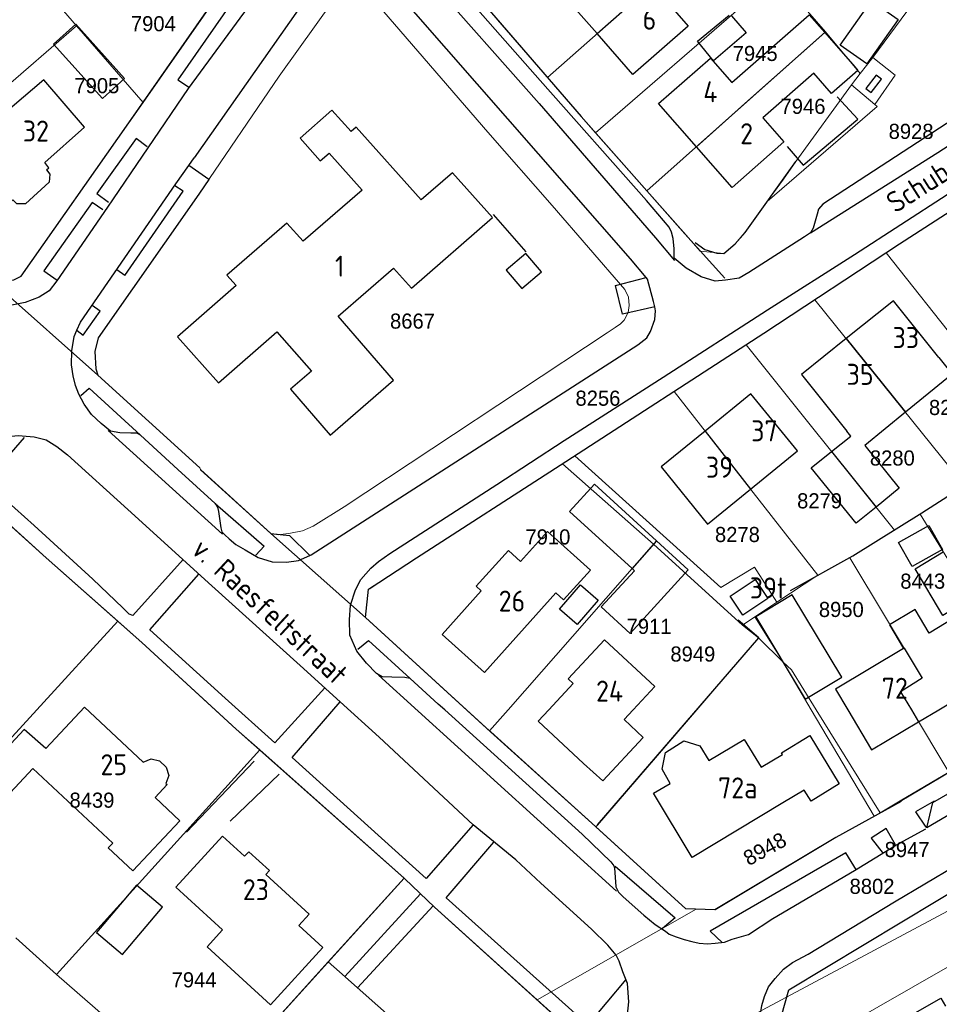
# Model space of a CAD drawing. Header units: metres. Extents: x 233874 to 239264, y 443832 to 448222.
# Tile 43 of 198: x 235188 to 235297, y 444965 to 445082. Entities that reach past the tile are written whole.
import ezdxf
from ezdxf.enums import TextEntityAlignment as Align

# ---------------------------------------------------------------- set-up
doc = ezdxf.new("R2010")
doc.units = ezdxf.units.M
doc.header["$MEASUREMENT"] = 0
doc.linetypes.add('LIJN1-1', pattern=[2, 1, -1])
for name, color, linetype in [('BIJGEBOUW', 4, 'Continuous'), ('DAKRAND', 4, 'Continuous'), ('DAKRAND-BYG', 4, 'Continuous'), ('Goud-kadastrale grenzen', 13, 'Continuous'), ('Goud-markering', 7, 'Continuous'), ('Goud-ontwerp', 2, 'Continuous'), ('HEG', 253, 'Continuous'), ('HOOFDGEBOUW', 4, 'Continuous'), ('HUISNUMMER', 253, 'Continuous'), ('KANTVERH', 253, 'Continuous'), ('MUUR', 253, 'Continuous'), ('RASTER', 253, 'Continuous'), ('STRAATNAAM', 253, 'Continuous'), ('TUSSENMUUR', 253, 'Continuous')]:
    doc.layers.add(name, color=color, linetype=linetype)
doc.layers.add('G01 kadestrale perceelsgrens', color=73, linetype='Continuous', lineweight=0)
doc.layers.add('Z01 perceelnummer', color=73, linetype='Continuous', lineweight=13)
doc.styles.get("Standard").update_dxf_attribs({"font": 'iso.shx'})
doc.styles.add('Styledgn001', font='dgn001.shx')

# ---------------------------------------------------------------- blocks, each defined once
blk = doc.blocks.new('A$C1532452F')
at = {"layer": 'G01 kadestrale perceelsgrens'}
for p, q in [((235250.582, 445075.365), (235271.873, 445094.191)), ((235189.638, 445087.086), (235194.418, 445081.534)), ((235256.31, 445068.765), (235277.767, 445087.378)), ((235279.046, 445086.199), (235283.732, 445080.829)), ((235289.359, 445077.743), (235293.425, 445083.259)), ((235244.635, 445082.266), (235250.582, 445075.365)), ((235173.217, 445063.177), (235194.418, 445081.534)), ((235194.418, 445081.534), (235202.36, 445072.406)), ((235262.411, 445061.854), (235283.732, 445080.829)), ((235283.732, 445080.829), (235287.879, 445075.846)), ((235287.879, 445075.846), (235289.359, 445077.743)), ((235286.833, 445074.493), (235287.879, 445075.846)), ((235280.206, 445065.341), (235286.833, 445074.493)), ((235286.833, 445074.493), (235289.615, 445072.173)), ((235256.31, 445068.765), (235262.411, 445061.854)), ((235268.796, 445054.685), (235271.621, 445054.401)), ((235282.475, 445048.884), (235290.957, 445054.468)), ((235290.957, 445054.468), (235308.684, 445032.039)), ((235183.992, 445051.404), (235196.964, 445039.878)), ((235282.475, 445048.884), (235300.282, 445026.714)), ((235265.69, 445037.952), (235274.248, 445043.491)), ((235274.248, 445043.491), (235291.952, 445021.421)), ((235253.826, 445030.272), (235265.69, 445037.952)), ((235265.69, 445037.952), (235282.829, 445016.037)), ((235252.356, 445029.321), (235253.826, 445030.272)), ((235252.356, 445029.321), (235263.234, 445019.731)), ((235291.952, 445021.421), (235295.016, 445023.324)), ((235295.016, 445023.324), (235309.264, 445000)), ((235217.585, 445021.015), (235228.866, 445010.984)), ((235245.887, 445000), (235263.234, 445019.731)), ((235263.234, 445019.731), (235273.831, 445010.081)), ((235282.829, 445016.037), (235286.626, 445018.123)), ((235277.91, 445012.825), (235282.829, 445016.037)), ((235275.315, 445011.079), (235277.91, 445012.825)), ((235189.673, 445000), (235199.329, 445010.554)), ((235228.866, 445010.984), (235240.912, 445000)), ((235273.831, 445010.081), (235275.315, 445011.079)), ((235275.315, 445011.079), (235278.677, 445005.67)), ((235273.831, 445010.081), (235275.757, 445008.557)), ((235268.38, 445000), (235275.757, 445008.557)), ((235275.757, 445008.557), (235278.677, 445005.67)), ((235278.677, 445005.67), (235282.023, 445000)), ((235174.911, 444983.864), (235189.673, 445000)), ((235240.912, 445000), (235243.673, 444997.482)), ((235243.673, 444997.482), (235245.887, 445000)), ((235256.533, 444986.257), (235268.38, 445000)), ((235282.023, 445000), (235289.521, 444987.295)), ((235282.633, 445000), (235290.262, 444987.705)), ((235293.974, 445000), (235298.441, 444992.565)), ((235192.019, 444968.448), (235216.26, 444995.206)), ((235216.26, 444995.206), (235233.482, 444979.915)), ((235256.333, 444986.025), (235256.533, 444986.257)), ((235215.872, 444960.51), (235233.482, 444979.915)), ((235249.352, 444965.404), (235268.288, 444976.237)), ((235187.188, 444972.803), (235192.019, 444968.448)), ((235298.285, 444969.325), (235281.26, 444959.602)), ((235192.019, 444968.448), (235201.643, 444960.117))]:
    blk.add_line(p, q, dxfattribs=at)
at = {"layer": 'G01 kadestrale perceelsgrens', "flags": 128}
for points in [[(235202.36, 445072.406), (235214.433, 445089.707), (235217.553, 445094.219), (235216.049, 445099.923), (235212.318, 445104.208), (235211.175, 445105.575)], [(235229.558, 445085.005), (235228.276, 445085.245), (235225.548, 445085.233), (235225.083, 445084.653), (235218.591, 445075.537), (235209.012, 445061.464), (235197.007, 445044.34)], [(235229.558, 445085.005), (235243.471, 445068.838), (235251.126, 445060.111), (235259.782, 445050.113), (235260.248, 445049.205), (235260.316, 445048.211), (235260.19, 445047.372), (235259.713, 445046.445), (235259.302, 445046.011), (235258.665, 445045.584)], [(235289.615, 445072.173), (235292.05, 445075.656), (235289.359, 445077.743)], [(235250.582, 445075.365), (235254.591, 445070.713), (235256.31, 445068.765)], [(235187.82, 445051.678), (235200.656, 445069.964), (235202.36, 445072.406)], [(235276.787, 445060.591), (235289.906, 445071.93), (235289.615, 445072.173)], [(235276.787, 445060.591), (235278.735, 445063.268), (235280.206, 445065.341)], [(235262.411, 445061.854), (235267.11, 445056.578), (235268.796, 445054.685)], [(235271.621, 445054.401), (235272.945, 445055.548), (235274.128, 445056.9), (235276.787, 445060.591)], [(235290.957, 445054.468), (235292.539, 445055.509), (235299.434, 445059.947)], [(235183.992, 445051.404), (235185.718, 445051.1), (235186.963, 445051.259), (235187.82, 445051.678)], [(235274.248, 445043.491), (235276.376, 445044.869), (235282.475, 445048.884)], [(235217.585, 445021.015), (235218.521, 445020.836), (235219.917, 445021.039), (235221.365, 445021.34), (235222.622, 445021.895), (235226.317, 445024.206), (235257.681, 445044.923), (235258.665, 445045.584)], [(235197.007, 445044.34), (235196.608, 445042.717), (235196.74, 445040.629), (235196.964, 445039.878)], [(235196.964, 445039.878), (235209.107, 445028.826), (235209.2, 445028.624), (235217.585, 445021.015)], [(235228.866, 445010.984), (235229.224, 445014.394), (235252.356, 445029.321)], [(235253.826, 445030.272), (235271.234, 445014.569), (235275.252, 445017.012), (235277.91, 445012.825)], [(235295.016, 445023.324), (235295.226, 445023.46), (235300.282, 445026.714)], [(235183.386, 445024.791), (235190.809, 445018.105), (235199.329, 445010.554)], [(235286.626, 445018.123), (235286.987, 445018.329), (235291.952, 445021.421)], [(235286.626, 445018.123), (235295.239, 445003.777), (235292.681, 445002.152), (235293.974, 445000)], [(235199.329, 445010.554), (235202.19, 445008.019), (235210.941, 445000)], [(235278.677, 445005.67), (235279.685, 445004.752), (235282.633, 445000)], [(235210.941, 445000), (235213.463, 444997.689), (235216.26, 444995.206)], [(235243.673, 444997.482), (235243.804, 444997.362), (235255.853, 444986.461), (235256.333, 444986.025)], [(235290.262, 444987.705), (235292.629, 444989.123), (235298.441, 444992.565)], [(235220.101, 444905.057), (235227.065, 444914.995), (235242.44, 444936.694), (235251.048, 444947.99), (235254.561, 444952.007), (235256.548, 444953.704), (235259.526, 444955.521), (235274.984, 444963.557), (235322.237, 444988.765)], [(235268.288, 444976.237), (235270.553, 444976.157), (235284.969, 444984.776), (235289.521, 444987.295)], [(235289.521, 444987.295), (235289.943, 444987.529), (235290.262, 444987.705)], [(235256.333, 444986.025), (235267.082, 444976.28), (235268.288, 444976.237)], [(235233.482, 444979.915), (235233.571, 444979.835), (235237.093, 444976.468), (235249.352, 444965.404)], [(235229.797, 444934.377), (235230.173, 444934.803), (235246.487, 444952.763), (235252.04, 444958.994), (235251.714, 444963.272), (235249.352, 444965.404)]]:
    blk.add_lwpolyline(points, dxfattribs=at)
at = {"layer": 'G01 kadestrale perceelsgrens', "style": 'Styledgn001'}
blk.add_text('8948', height=1.8, rotation=28.70716, dxfattribs=at).set_placement((235276.489, 444983.413), align=Align.MIDDLE_CENTER)
at = {"layer": 'Z01 perceelnummer', "linetype": 'Continuous', "lineweight": 13, "style": 'Styledgn001'}
for s, p in [('7904', (235203.582, 445081.786)), ('7945', (235275.342, 445078.241)), ('7905', (235196.846, 445074.4)), ('7946', (235281.045, 445071.935)), ('8928', (235293.933, 445068.952)), ('8667', (235234.48, 445046.333)), ('8256', (235256.593, 445037.141)), ('8281', (235298.742, 445036.035)), ('8280', (235291.695, 445030.013)), ('8279', (235283.022, 445024.908)), ('7910', (235250.629, 445020.605)), ('8278', (235273.223, 445020.893)), ('8443', (235295.32, 445015.332)), ('8950', (235285.614, 445011.956)), ('7911', (235262.687, 445009.939)), ('8949', (235267.909, 445006.644)), ('8439', (235196.262, 444989.221)), ('8947', (235293.455, 444983.335)), ('8802', (235289.275, 444978.948)), ('7944', (235208.441, 444967.806))]:
    blk.add_text(s, height=1.8, dxfattribs=at).set_placement(p, align=Align.MIDDLE_CENTER)

msp = doc.modelspace()

# ---------------------------------------------------------------- linework, layer by layer
at = {"layer": 'BIJGEBOUW'}
msp.add_lwpolyline([(235290.4, 445075.16), (235289.77, 445075.65), (235288.55, 445074.07), (235289.16, 445073.6), (235290.4, 445075.16)], dxfattribs=at)
at = {"layer": 'DAKRAND'}
for p, q in [((235283.63, 445080.73), (235287.22, 445076.64)), ((235259.71, 444998.82), (235261.98, 444996.71)), ((235215.87, 444960.51), (235224.42, 444969.93))]:
    msp.add_line(p, q, dxfattribs=at)
for points in [[(235272.55, 445074.78), (235281.76, 445082.86), (235283.63, 445080.73)], [(235287.58, 445076.21), (235284.44, 445073.46), (235282.33, 445075.87), (235276.27, 445070.55)], [(235287.22, 445076.64), (235287.59, 445076.22), (235287.58, 445076.21)], [(235190.85, 445064.38), (235191.24, 445063.85), (235191.15, 445062.89), (235188.33, 445060.3), (235187.3, 445060.32), (235186.84, 445060.78)], [(235297.25, 445042), (235298.85, 445040.01), (235293.26, 445035.46)], [(235293.26, 445035.46), (235288.4, 445031.51), (235292.53, 445026.43), (235289.75, 445024.17)], [(235284.45, 445030.77), (235286.76, 445032.6), (235286.29, 445033.23)], [(235289.75, 445024.17), (235287.39, 445022.25), (235282.02, 445028.85), (235284.45, 445030.77)], [(235251.56, 445013.92), (235252.49, 445013.09), (235255.69, 445016.65), (235250.57, 445021.24), (235247.37, 445017.68)], [(235296.1, 445009.14), (235294.43, 445011.94), (235291.36, 445010.11), (235293.04, 445007.31)], [(235190.76, 444995.36), (235188.16, 444997.66), (235177.16, 444985.86), (235180.04, 444983.17), (235189.2, 444993)], [(235265.21, 444991.22), (235264.24, 444992.92), (235264.65, 444994.92), (235266.85, 444996.31), (235268.73, 444995.69), (235269.82, 444993.94)], [(235198.74, 444984.1), (235198.21, 444983.53), (235201.15, 444980.79), (235206.73, 444986.77), (235203.79, 444989.52)], [(235220.93, 444974.28), (235223.8, 444971.66), (235217.55, 444964.82), (235209.99, 444971.73), (235211.84, 444973.75)], [(235294.8, 444962.74), (235294.23, 444963.73), (235297.49, 444965.62), (235298.04, 444964.66)]]:
    msp.add_lwpolyline(points, dxfattribs=at)
at = {"layer": 'DAKRAND-BYG'}
for p, q in [((235294.42, 445016.81), (235297.77, 445018.81)), ((235260.94, 445016.57), (235260.67, 445016.82))]:
    msp.add_line(p, q, dxfattribs=at)
for points in [[(235285.47, 445079.24), (235289.22, 445084.52), (235292.39, 445082.28), (235288.64, 445076.99), (235285.47, 445079.24)], [(235272.52, 445082.71), (235274.27, 445080.71), (235270.37, 445077.36), (235268.46, 445079.7), (235272.25, 445082.79)], [(235197.51, 445072.88), (235191.68, 445079.36), (235194.32, 445081.73), (235200.15, 445075.25), (235197.51, 445072.88)], [(235247.53, 445050.21), (235249.85, 445052.21), (235247.98, 445054.38), (235245.66, 445052.39), (235247.53, 445050.21)], [(235260.67, 445016.82), (235253.22, 445023.63), (235256.2, 445026.88), (235263.58, 445020.12)], [(235292.45, 445019.95), (235296.04, 445021.98), (235297.67, 445019.1), (235294.08, 445017.07), (235292.45, 445019.95)], [(235263.58, 445020.12), (235267.35, 445016.67), (235260.42, 445009.1), (235256.98, 445012.25), (235260.94, 445016.57)], [(235301.15, 445013.28), (235297.73, 445011.24), (235294.42, 445016.81)], [(235276.85, 445013.28), (235273.86, 445011.28), (235272.36, 445013.53), (235275.36, 445015.53), (235276.85, 445013.28)], [(235252.01, 445012), (235254.53, 445014.9), (235256.64, 445013.06), (235254.12, 445010.17), (235252.01, 445012)], [(235275.41, 445011.08), (235281.3, 445001.26), (235285.66, 445003.87), (235279.77, 445013.69), (235275.41, 445011.08)], [(235199.89, 444970.83), (235204.66, 444976.47), (235201.56, 444979.09), (235196.79, 444973.44), (235199.89, 444970.83)]]:
    msp.add_lwpolyline(points, dxfattribs=at)
at = {"layer": 'Goud-markering', "linetype": 'LIJN1-1', "ltscale": 3}
for centre, radius, start, end in [((235697.385, 444633.86), 853.462, 121.774605, 149.18254), ((235699.984, 444630.603), 850.5, 121.807635, 148.928273)]:
    msp.add_arc(centre, radius, start, end, dxfattribs=at)
at = {"layer": 'Goud-markering', "ltscale": 3}
for radius in [854.6, 853.5]:
    msp.add_arc((235699.984, 444630.603), radius, 121.807635, 148.928273, dxfattribs=at)
at = {"layer": 'Goud-ontwerp', "linetype": 'Continuous'}
for centre, radius, start, end in [((235697.385, 444633.86), 853.962, 121.774624, 149.182442), ((235699.984, 444630.603), 850, 121.807635, 148.928273)]:
    msp.add_arc(centre, radius, start, end, dxfattribs=at)
at = {"layer": 'HEG'}
for points in [[(235268.19, 445055.7), (235269.35, 445054.87), (235270.78, 445054.43), (235271.62, 445054.4), (235272.95, 445055.55), (235274.13, 445056.9), (235280.2, 445065.34)], [(235279.54, 445014.23), (235286.99, 445018.33), (235295.23, 445023.46), (235306.08, 445030.43)], [(235256.53, 444986.26), (235275.76, 445008.56), (235273.31, 445010.69)]]:
    msp.add_lwpolyline(points, dxfattribs=at)
at = {"layer": 'HOOFDGEBOUW'}
for p, q in [((235263.07, 445086.41), (235267.35, 445081.51)), ((235274.8, 445026.3), (235280.39, 445030.85)), ((235260.8, 445000), (235259.71, 444998.82)), ((235294.83, 444998.57), (235297.23, 445000)), ((235257.17, 444991.51), (235261.98, 444996.71)), ((235269.82, 444993.94), (235274.04, 444996.44)), ((235274.04, 444996.44), (235276.05, 444993.14)), ((235198.74, 444984.1), (235189.2, 444993)), ((235257.17, 444991.51), (235254.89, 444993.61)), ((235222.16, 444975.64), (235220.93, 444974.28)), ((235224.42, 444969.93), (235225.77, 444968.75))]:
    msp.add_line(p, q, dxfattribs=at)
for points in [[(235256.5, 445080.6), (235252.1, 445085.64), (235258.71, 445091.41), (235263.07, 445086.41)], [(235267.35, 445081.51), (235260.74, 445075.74), (235256.5, 445080.6)], [(235268.33, 445067.12), (235263.82, 445072.26), (235270.01, 445077.68), (235272.55, 445074.78)], [(235195.37, 445069.47), (235190.51, 445075.11), (235180.5, 445066.61), (235186.32, 445060.31), (235186.84, 445060.78)], [(235244.02, 445058.67), (235239.24, 445064.02), (235235.51, 445060.77), (235227.76, 445069.45), (235227.15, 445068.92), (235224.88, 445071.47), (235221.07, 445068.15), (235223.49, 445065.44), (235224.55, 445066.36), (235228.47, 445061.96), (235221.45, 445055.85), (235219.51, 445058.01), (235212.36, 445051.79), (235213.45, 445050.56), (235206.45, 445044.47), (235211.34, 445038.99), (235218.32, 445045.07)], [(235276.27, 445070.55), (235278.77, 445067.7), (235272.59, 445062.27), (235268.33, 445067.12)], [(235190.85, 445064.38), (235191.12, 445064.61), (235190.63, 445065.25), (235195.37, 445069.47)], [(235225.61, 445046.91), (235232.21, 445052.65), (235234.35, 445050.26), (235244.02, 445058.67)], [(235297.25, 445042), (235291.85, 445048.75), (235286.21, 445044.24)], [(235218.32, 445045.07), (235222.42, 445040.36), (235219.93, 445038.2), (235224.67, 445032.75), (235232.21, 445039.31), (235225.61, 445046.91)], [(235286.21, 445044.24), (235280.88, 445039.98), (235286.29, 445033.23)], [(235280.39, 445030.85), (235274.84, 445037.68), (235269.38, 445033.23)], [(235269.38, 445033.23), (235264.12, 445028.95), (235269.67, 445022.12), (235274.8, 445026.3)], [(235251.56, 445013.92), (235243.07, 445004.45), (235238.01, 445008.99), (235242.67, 445014.18), (235242.08, 445014.72), (235245.91, 445018.99), (235247.37, 445017.68)], [(235297.23, 445000), (235303.36, 445003.66), (235299.04, 445010.9), (235296.1, 445009.14)], [(235250.73, 445000), (235253.63, 445003.14), (235253.05, 445003.67), (235257.36, 445008.34), (235263.37, 445002.78), (235260.8, 445000)], [(235293.04, 445007.31), (235284.92, 445002.46), (235286.39, 445000)], [(235190.76, 444995.36), (235195.36, 445000.29), (235202.37, 444993.75), (235203.31, 444994.13), (235204.31, 444993.89), (235205.1, 444993.15), (235205.41, 444992.18), (235205.09, 444991.21), (235205.24, 444991.08), (235203.79, 444989.52)], [(235254.89, 444993.61), (235249.46, 444998.63), (235250.73, 445000)], [(235286.39, 445000), (235289.23, 444995.23), (235294.83, 444998.57)], [(235276.05, 444993.14), (235278.59, 444994.68), (235278.47, 444994.87), (235281.85, 444996.92), (235285.37, 444991.15), (235282, 444989.09), (235281.18, 444990.43), (235278.65, 444988.89)], [(235278.65, 444988.89), (235267.82, 444982.39), (235263.21, 444990.04), (235265.21, 444991.22)], [(235211.84, 444973.75), (235206.25, 444978.85), (235211.81, 444984.93), (235214.45, 444982.53), (235214.96, 444983.08), (235217.43, 444980.83), (235217, 444980.36), (235222.16, 444975.64)], [(235238.89, 444955.05), (235231.41, 444961.63), (235232.47, 444962.85), (235225.77, 444968.75)]]:
    msp.add_lwpolyline(points, dxfattribs=at)
at = {"layer": 'KANTVERH'}
for p, q in [((235224.04, 445087.97), (235208.44, 445065.79)), ((235207.81, 445064.89), (235208.44, 445065.79)), ((235210.2, 445063.22), (235207.81, 445064.89)), ((235200.18, 445051.78), (235199.21, 445052.45)), ((235197.23, 445047.53), (235196.27, 445048.2)), ((235198.19, 445033.29), (235211.83, 445020.95)), ((235209.2, 445028.62), (235217.58, 445021.02)), ((235230.43, 445004.14), (235258.82, 444978.38)), ((235207.54, 444985.42), (235215.61, 444993.86)), ((235212.76, 444986.7), (235218.59, 444992.33)), ((235226.4, 444968.2), (235235.42, 444978.07)), ((235227.94, 444966.84), (235236.93, 444976.62))]:
    msp.add_line(p, q, dxfattribs=at)
for points in [[(235234.56, 445098.49), (235234.75, 445093.86), (235243.16, 445083.97), (235254.59, 445070.71), (235266.94, 445056.73), (235271.73, 445051.47)], [(235233.79, 445090.18), (235236.18, 445087.42), (235249.58, 445072.26), (235263.45, 445056.24), (235265.74, 445053.54)], [(235152.15, 445087.09), (235163.35, 445074.34), (235172.35, 445064.18), (235176.46, 445059.43), (235182.78, 445052.24), (235183.99, 445051.4), (235185.72, 445051.1), (235186.96, 445051.26), (235187.82, 445051.68), (235200.66, 445069.96), (235214.43, 445089.71)], [(235262.33, 445051.52), (235260.49, 445053.76), (235231.21, 445087.18), (235230.78, 445087.64), (235229.86, 445088.17), (235228.54, 445088.76), (235227.41, 445089.14), (235226.12, 445089.03), (235224.86, 445088.58), (235224.1, 445088.06), (235224.04, 445087.97)], [(235303.38, 445073.26), (235283.42, 445060.27), (235282.9, 445059.69), (235282.74, 445059.1), (235282.24, 445057.43), (235281.92, 445056.84), (235281.21, 445056.37), (235274.58, 445052.12), (235273.42, 445051.46), (235271.82, 445051.21), (235270.58, 445051.1), (235268.91, 445051.6), (235267.11, 445052.65), (235265.7, 445053.84), (235265.69, 445054.93), (235265.58, 445056.17), (235265.36, 445056.93), (235265.08, 445057.53), (235262.4, 445060.69), (235249.72, 445075.03), (235238.09, 445088.2)], [(235214.7, 445083.54), (235213.08, 445084.54), (235206.52, 445075.08), (235207.79, 445074.25)], [(235214.89, 445083.79), (235207.73, 445074.05), (235198.1, 445059.93), (235192.07, 445051.14), (235191.14, 445049.93), (235189.97, 445049.18), (235188.31, 445048.54), (235186.52, 445048.2), (235185.13, 445048.14), (235183.7, 445048.34), (235182.08, 445048.98), (235180.49, 445050.52), (235177.43, 445053.95), (235174.07, 445057.38)], [(235281.92, 445056.84), (235297.11, 445066.42), (235307.18, 445072.94)], [(235202.85, 445067.12), (235201.54, 445068.1), (235196.86, 445061.56), (235198.22, 445060.52)], [(235310.92, 445067.34), (235292.54, 445055.51), (235276.38, 445044.87), (235252.07, 445029.13), (235234.95, 445018.08), (235229.32, 445014.39)], [(235202.04, 445032.72), (235201.6, 445032.98), (235200.91, 445032.96), (235199.57, 445033), (235198.49, 445033.23), (235197.37, 445034.11), (235196.22, 445035.19), (235195.32, 445036.41), (235194.71, 445037.62), (235194.3, 445038.67), (235194.04, 445039.82), (235193.83, 445041.12), (235193.88, 445042.8), (235194.14, 445044.48), (235194.46, 445045.26), (235194.89, 445046.19), (235206.28, 445062.69), (235207.81, 445064.89)], [(235210.2, 445063.22), (235209.01, 445061.46), (235197.01, 445044.34), (235196.61, 445042.72), (235196.74, 445040.63), (235196.96, 445039.88), (235209.11, 445028.83)], [(235200.18, 445051.78), (235207.14, 445061.82), (235206.13, 445062.47)], [(235238.32, 445000), (235237.56, 445000.68), (235234.19, 445003.72), (235233.55, 445003.84), (235232.01, 445003.89), (235230.87, 445003.92), (235230.19, 445004.34), (235228.99, 445005.57), (235227.85, 445007), (235227.02, 445008.91), (235226.97, 445010.7), (235227.08, 445012.48), (235227.68, 445014.29), (235228.32, 445015.51), (235229.5, 445016.86), (235230.42, 445017.68), (235231.79, 445018.63), (235244.55, 445026.84), (235252.56, 445032.09), (235264.36, 445039.65), (235276.8, 445047.69), (235287.19, 445054.27), (235298.25, 445061.43)], [(235197.55, 445059.6), (235196.29, 445060.48), (235190.52, 445052.34), (235192.11, 445051.2)], [(235263.36, 445048.02), (235259.52, 445047.15), (235258.67, 445050.58), (235262.33, 445051.52)], [(235263.36, 445048.02), (235263.21, 445048.66), (235262.5, 445051.32), (235262.33, 445051.52)], [(235222.24, 445018.4), (235222.41, 445018.48), (235261.36, 445043.52), (235262.42, 445044.32), (235262.85, 445045.1), (235263.39, 445046.53), (235263.47, 445047.56), (235263.36, 445048.02)], [(235194.51, 445045.21), (235195.23, 445044.65), (235197.23, 445047.53)], [(235194.95, 445037.46), (235195.92, 445038.32), (235202.04, 445032.72)], [(235138.77, 444982.13), (235159.09, 445004.84), (235174.05, 445021.32), (235181.14, 445029.03), (235183.86, 445031.67), (235185.11, 445032.27), (235186.32, 445032.58), (235187.46, 445032.69), (235189.39, 445032.53), (235190.82, 445032.19), (235192.08, 445031.4), (235193.34, 445030.37), (235200.52, 445023.89), (235210.54, 445014.79), (235221.1, 445005.28), (235225.87, 445000.94)], [(235202.04, 445032.72), (235206.52, 445028.66), (235210.95, 445024.6), (235211.24, 445024.14), (235211.37, 445023.64), (235211.61, 445021.7), (235211.74, 445021.2), (235212.12, 445020.84), (235212.61, 445020.38), (235213.43, 445019.71), (235214.55, 445019.08), (235216.1, 445018.14), (235217.73, 445017.64), (235219.46, 445017.58), (235220.9, 445017.78), (235222.24, 445018.4)], [(235207.12, 445017.9), (235201.15, 445011.23), (235200.71, 445011.39), (235199.94, 445012.16), (235196.38, 445015.55), (235189.39, 445021.97), (235183.56, 445027.12), (235188.2, 445032.47)], [(235233.48, 444979.91), (235213.46, 444997.69), (235202.19, 445008.02), (235190.81, 445018.1), (235183.39, 445024.79), (235181.01, 445024.82), (235176.99, 445020.33), (235166.77, 445009.16), (235151.64, 444992.08)], [(235210.95, 445024.6), (235216.79, 445019.5), (235215.82, 445018.44)], [(235217.58, 445021.02), (235219.8, 445020.77), (235222.24, 445018.4)], [(235224.04, 445002.61), (235218.07, 444996.05), (235212.14, 445001.4), (235203.18, 445009.53), (235209.01, 445016.18)], [(235292.73, 444989.07), (235284.97, 444984.78), (235270.55, 444976.16), (235267.08, 444976.28), (235255.85, 444986.46), (235243.8, 444997.36), (235228.87, 445010.98), (235229.22, 445014.39)], [(235227.95, 445007.24), (235229.23, 445008.24), (235234.19, 445003.72)], [(235225.87, 445000.94), (235230.49, 444996.74), (235241.71, 444986.27), (235236.1, 444979.9), (235220.15, 444994.3), (235225.87, 445000.94)], [(235238.32, 445000), (235254.72, 444985.16), (235258.14, 444981.87), (235258.47, 444981.41), (235258.56, 444981.16), (235258.74, 444978.88), (235259.06, 444978.27), (235259.59, 444977.71), (235262.05, 444975.5), (235263.4, 444974.41), (235264.66, 444973.61), (235265.1, 444973.25), (235265.94, 444972.92)], [(235292.63, 444989.12), (235307.5, 444997.93), (235310.92, 445000)], [(235308.78, 444993.53), (235295.8, 444985.92), (235296.54, 444988.96), (235305.64, 444994.17), (235308.88, 444993.62), (235315.02, 444997.31), (235315.74, 445000)], [(235296.7, 444989.1), (235294.45, 444987.81), (235295.7, 444986.02)], [(235212.16, 444908.51), (235212.68, 444909.01), (235213.68, 444909.8), (235214.93, 444911.11), (235234.57, 444932.75), (235257.15, 444957.92), (235258.18, 444959.05), (235259.48, 444961.27), (235260.07, 444963.33), (235260.26, 444965.17), (235260.11, 444967.35), (235259.58, 444968.77), (235259.11, 444970.02), (235258.78, 444970.76), (235257.77, 444971.93), (235255.84, 444973.85), (235249.8, 444979.34), (235246.8, 444982.09), (235241.71, 444986.27)], [(235265.94, 444972.92), (235266.89, 444972.59), (235267.78, 444972.37), (235268.68, 444972.19), (235269.64, 444972.11), (235270.59, 444972.18), (235271.7, 444972.3), (235272.61, 444972.63), (235274.54, 444973.22), (235277.46, 444975.1), (235287.17, 444980.84), (235292.13, 444983.86), (235295.7, 444985.82)], [(235278.7, 444969.07), (235279.81, 444969.85), (235281.66, 444970.88), (235291.97, 444977.12), (235299.17, 444981.41), (235307.93, 444986.73)], [(235292.08, 444983.91), (235290.98, 444985.86), (235289.19, 444984.7), (235290.59, 444982.85)], [(235481.48, 444984.97), (235472.93, 444979.39), (235465.25, 444975.08), (235453.72, 444968.91), (235424, 444952.81), (235402.94, 444941.29), (235372.42, 444924.38), (235355.32, 444915.46), (235346.3, 444910.56), (235335.94, 444904.86), (235327.57, 444900.41), (235323.81, 444901.27), (235313.64, 444914.93), (235309.56, 444920.49), (235309.53, 444920.49), (235299.67, 444934.12), (235281.52, 444959.24), (235278.5, 444963.49), (235279.35, 444966.6), (235292.82, 444974.7), (235305.1, 444982.11)], [(235259.92, 444967.85), (235255.39, 444962.44), (235238.49, 444977.56), (235244.19, 444984.21)], [(235287.42, 444980.89), (235286.17, 444982.93), (235269.98, 444973.61), (235271.4, 444972.26)], [(235258.65, 444981.37), (235265.81, 444975.19), (235264.31, 444973.92)], [(235230.13, 444934.75), (235230.17, 444934.8), (235246.49, 444952.76), (235252.04, 444958.99), (235251.71, 444963.27), (235237.09, 444976.47), (235233.57, 444979.84), (235233.48, 444979.91)], [(235275.95, 444961.96), (235275.91, 444962.5), (235275.92, 444963.52), (235276.13, 444964.73), (235276.46, 444965.83), (235276.95, 444966.96), (235277.72, 444967.97), (235278.7, 444969.07)]]:
    msp.add_lwpolyline(points, dxfattribs=at)
at = {"layer": 'MUUR'}
msp.add_line((235244.09, 445059.06), (235248.01, 445054.57), dxfattribs=at)
at = {"layer": 'RASTER'}
msp.add_line((235224.42, 444969.93), (235233.48, 444979.91), dxfattribs=at)
msp.add_lwpolyline([(235279.17, 445067.16), (235281.08, 445064.91), (235287.6, 445070.41), (235285.11, 445073.06)], dxfattribs=at)
at = {"layer": 'TUSSENMUUR'}
for p, q in [((235256.5, 445080.6), (235263.07, 445086.41)), ((235274.48, 445072.59), (235283.63, 445080.73)), ((235287.22, 445076.64), (235287.58, 445076.21)), ((235268.33, 445067.12), (235274.48, 445072.59)), ((235286.21, 445044.24), (235291.62, 445037.5)), ((235291.62, 445037.5), (235293.26, 445035.46)), ((235269.38, 445033.23), (235274.8, 445026.3)), ((235284.45, 445030.77), (235289.75, 445024.17)), ((235263.58, 445020.12), (235260.67, 445016.82)), ((235293.97, 445000), (235294.83, 444998.57))]:
    msp.add_line(p, q, dxfattribs=at)
msp.add_lwpolyline([(235293.04, 445007.31), (235293.1, 445007.35), (235295.24, 445003.78), (235292.68, 445002.15), (235293.97, 445000)], dxfattribs=at)

# ---------------------------------------------------------------- block references
at = {"layer": 'Goud-kadastrale grenzen', "linetype": 'Continuous'}
msp.add_blockref('A$C1532452F', (0, 0), dxfattribs=at)

# ---------------------------------------------------------------- texts
at = {"layer": 'HUISNUMMER'}
for s, p in [('6', (235261.92, 445081.07)), ('4', (235269.16, 445072.42)), ('32', (235188.02, 445067.74)), ('2', (235273.55, 445067.42)), ('1', (235225.24, 445051.63)), ('33', (235291.73, 445043.12)), ('35', (235286.25, 445038.73)), ('37', (235274.87, 445032)), ('39', (235269.48, 445027.66)), ('39t', (235274.7, 445013.27)), ('26', (235244.76, 445011.71)), ('24', (235256.37, 445000.97)), ('72', (235290.44, 445001.31)), ('25', (235197.28, 444992.2)), ('72a', (235270.92, 444989.43)), ('23', (235214.25, 444977.3))]:
    msp.add_text(s, height=2.5, dxfattribs=at).set_placement(p)
at = {"layer": 'STRAATNAAM'}
for s, rotation, p in [('Schubertstraat', 32.5284, (235292.04, 445059.11)), ('v. Raesfeltstraat', 317.268, (235207.96, 445018.83))]:
    msp.add_text(s, height=2.5, rotation=rotation, dxfattribs=at).set_placement(p)

doc.saveas('drawing.dxf')
